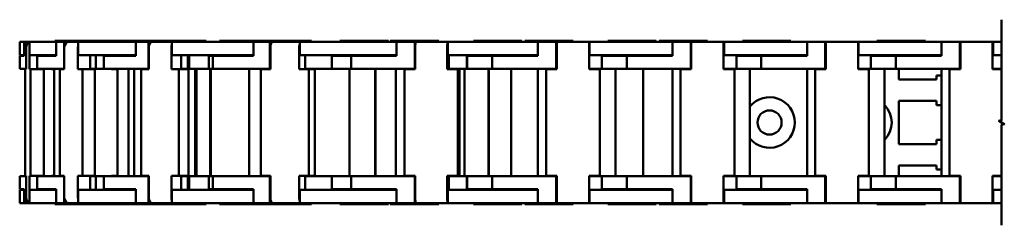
# Model space of a CAD drawing. Header units: millimetres. Extents: x 13 to 533, y -427 to 563.
# Tile 13 of 14: x 68 to 251, y 505 to 543. Entities that reach past the tile are written whole.
import ezdxf

# ---------------------------------------------------------------- set-up
doc = ezdxf.new("R2010")
doc.units = ezdxf.units.MM
doc.header["$LTSCALE"] = 1.3
doc.layers.add('외형선(ISO)', color=7, linetype='Continuous', lineweight=50)
doc.layers.add('절단선(ISO)', color=1, linetype='Continuous', lineweight=50)

msp = doc.modelspace()

# ---------------------------------------------------------------- linework, layer by layer
at = {"layer": '외형선(ISO)'}
for p, q in [((69.294, 539.034), (68.461, 539.034)), ((68.461, 539.034), (68.461, 536.534)), ((69.294, 536.434), (69.294, 539.034)), ((69.294, 539.034), (69.645, 539.034)), ((70.285, 539.034), (69.645, 539.034)), ((69.645, 539.034), (69.645, 534.034)), ((69.655, 533.934), (69.655, 538.034)), ((70.275, 538.034), (70.275, 533.934)), ((70.285, 539.034), (71.1, 539.034)), ((70.285, 536.534), (70.285, 539.034)), ((75.264, 539.034), (71.1, 539.034)), ((77.541, 539.234), (74.961, 539.234)), ((74.961, 539.234), (74.961, 539.034)), ((75.264, 536.434), (75.264, 539.034)), ((75.264, 539.034), (76.707, 539.034)), ((77.655, 539.034), (76.707, 539.034)), ((76.707, 539.034), (76.707, 534.034)), ((76.749, 533.934), (76.749, 538.034)), ((86.541, 539.234), (77.541, 539.234)), ((77.541, 539.234), (77.541, 539.034)), ((77.655, 539.034), (79.338, 539.034)), ((79.296, 538.034), (79.296, 533.934)), ((79.338, 539.034), (82.691, 539.034)), ((79.338, 536.534), (79.338, 539.034)), ((90.017, 539.034), (82.691, 539.034)), ((88.151, 539.234), (86.541, 539.234)), ((86.541, 539.234), (86.541, 539.034)), ((97.151, 539.234), (88.151, 539.234)), ((88.151, 539.234), (88.151, 539.034)), ((90.017, 536.434), (90.017, 539.034)), ((90.017, 539.034), (92.391, 539.034)), ((93.177, 539.034), (92.391, 539.034)), ((92.391, 539.034), (92.391, 534.034)), ((92.461, 533.934), (92.461, 538.034)), ((93.177, 539.034), (96.722, 539.034)), ((96.652, 538.034), (96.652, 533.934)), ((96.722, 539.034), (102.239, 539.034)), ((96.722, 536.534), (96.722, 539.034)), ((103.112, 539.234), (97.151, 539.234)), ((97.151, 539.234), (97.151, 539.034)), ((111.913, 539.034), (102.239, 539.034)), ((103.112, 539.234), (103.112, 539.034)), ((114.612, 539.234), (105.612, 539.234)), ((105.612, 539.234), (105.612, 539.034)), ((111.913, 536.434), (111.913, 539.034)), ((111.913, 539.034), (114.955, 539.034)), ((122.716, 539.234), (114.612, 539.234)), ((114.612, 539.234), (114.612, 539.034)), ((115.491, 539.034), (114.955, 539.034)), ((114.955, 539.034), (114.955, 534.034)), ((115.045, 533.934), (115.045, 538.034)), ((115.491, 539.034), (120.503, 539.034)), ((120.414, 538.034), (120.414, 533.934)), ((120.503, 539.034), (127.572, 539.034)), ((120.503, 536.534), (120.503, 539.034)), ((122.716, 539.234), (122.716, 539.034)), ((138.491, 539.034), (127.572, 539.034)), ((136.983, 539.234), (127.983, 539.234)), ((127.983, 539.234), (127.983, 539.034)), ((136.983, 539.234), (136.983, 539.034)), ((146.329, 539.234), (137.329, 539.234)), ((137.329, 539.234), (137.329, 539.034)), ((138.491, 536.434), (138.491, 539.034)), ((138.491, 539.034), (141.862, 539.034)), ((142.091, 539.034), (141.862, 539.034)), ((141.862, 539.034), (141.862, 534.034)), ((141.961, 533.934), (141.961, 538.034)), ((142.091, 539.034), (148.01, 539.034)), ((146.329, 539.234), (146.329, 539.034)), ((147.911, 538.034), (147.911, 533.934)), ((148.01, 539.034), (155.843, 539.034)), ((148.01, 536.534), (148.01, 539.034)), ((161.771, 539.234), (152.771, 539.234)), ((152.771, 539.234), (152.771, 539.034)), ((164.771, 539.034), (155.843, 539.034)), ((161.771, 539.234), (161.771, 539.034)), ((171.308, 539.234), (162.308, 539.234)), ((162.308, 539.234), (162.308, 539.034)), ((164.771, 539.034), (168.171, 539.034)), ((164.771, 536.434), (164.771, 539.034)), ((168.271, 539.034), (168.171, 539.034)), ((168.171, 539.034), (168.171, 534.034)), ((168.271, 539.034), (168.271, 538.034)), ((168.271, 539.034), (174.271, 539.034)), ((168.271, 533.934), (168.271, 538.034)), ((171.308, 539.234), (171.308, 539.034)), ((174.271, 538.034), (174.271, 539.034)), ((174.371, 539.034), (174.271, 539.034)), ((174.271, 538.034), (174.271, 533.934)), ((174.371, 539.034), (182.271, 539.034)), ((174.371, 536.534), (174.371, 539.034)), ((186.771, 539.234), (177.771, 539.234)), ((177.771, 539.234), (177.771, 539.034)), ((189.771, 539.034), (182.271, 539.034)), ((186.771, 539.234), (186.771, 539.034)), ((196.308, 539.234), (187.308, 539.234)), ((187.308, 539.234), (187.308, 539.034)), ((189.771, 539.034), (193.171, 539.034)), ((189.771, 536.434), (189.771, 539.034)), ((193.271, 539.034), (193.171, 539.034)), ((193.171, 539.034), (193.171, 534.034)), ((193.271, 539.034), (193.271, 538.034)), ((193.271, 539.034), (199.271, 539.034)), ((193.271, 533.934), (193.271, 538.034)), ((196.308, 539.234), (196.308, 539.034)), ((199.271, 538.034), (199.271, 539.034)), ((199.371, 539.034), (199.271, 539.034)), ((199.271, 538.034), (199.271, 533.934)), ((199.371, 536.534), (199.371, 539.034)), ((199.371, 539.034), (207.271, 539.034)), ((211.771, 539.234), (202.771, 539.234)), ((202.771, 539.234), (202.771, 539.034)), ((214.771, 539.034), (207.271, 539.034)), ((211.771, 539.234), (211.771, 539.034)), ((214.771, 539.034), (218.171, 539.034)), ((214.771, 536.434), (214.771, 539.034)), ((218.271, 539.034), (218.171, 539.034)), ((218.171, 539.034), (218.171, 534.034)), ((218.271, 539.034), (218.271, 538.034)), ((218.271, 539.034), (224.271, 539.034)), ((218.271, 533.934), (218.271, 538.034)), ((224.271, 538.034), (224.271, 539.034)), ((224.371, 539.034), (224.271, 539.034)), ((224.271, 538.034), (224.271, 533.934)), ((224.371, 536.534), (224.371, 539.034)), ((224.371, 539.034), (232.271, 539.034)), ((236.771, 539.234), (227.771, 539.234)), ((227.771, 539.234), (227.771, 539.034)), ((239.771, 539.034), (232.271, 539.034)), ((236.771, 539.234), (236.771, 539.034)), ((239.771, 539.034), (243.171, 539.034)), ((239.771, 536.434), (239.771, 539.034)), ((243.271, 539.034), (243.171, 539.034)), ((243.171, 539.034), (243.171, 534.034)), ((243.271, 539.034), (243.271, 538.034)), ((243.271, 539.034), (249.271, 539.034)), ((243.271, 533.934), (243.271, 538.034)), ((249.271, 538.034), (249.271, 539.034)), ((249.371, 539.034), (249.271, 539.034)), ((249.271, 538.034), (249.271, 533.934)), ((249.371, 536.534), (249.371, 539.034)), ((249.371, 539.034), (250.937, 539.034)), ((68.461, 536.534), (69.294, 536.534)), ((68.52, 536.434), (68.462, 536.434)), ((68.462, 534.034), (68.462, 536.434)), ((68.52, 536.434), (69.294, 536.434)), ((71.1, 536.534), (70.285, 536.534)), ((71.1, 536.534), (75.264, 536.534)), ((72.081, 536.434), (71.698, 536.434)), ((71.698, 534.034), (71.698, 536.434)), ((72.081, 536.434), (75.264, 536.434)), ((72.761, 536.534), (72.761, 536.434)), ((82.691, 536.534), (79.338, 536.534)), ((81.56, 536.534), (81.56, 533.934)), ((82.593, 534.034), (82.593, 536.534)), ((82.691, 536.534), (90.017, 536.534)), ((84.779, 536.434), (84.113, 536.434)), ((84.113, 534.034), (84.113, 536.434)), ((84.224, 536.434), (84.224, 536.534)), ((84.59, 536.434), (84.59, 536.534)), ((84.779, 536.434), (90.017, 536.434)), ((88.151, 536.534), (88.151, 536.434)), ((102.239, 536.534), (96.722, 536.534)), ((98.441, 536.534), (98.441, 533.934)), ((99.728, 534.034), (99.728, 536.534)), ((99.942, 534.034), (99.942, 536.534)), ((102.239, 536.534), (111.913, 536.534)), ((103.624, 536.434), (104.327, 536.434)), ((103.624, 536.434), (103.624, 534.034)), ((105.201, 536.434), (104.327, 536.434)), ((104.327, 534.034), (104.327, 536.434)), ((104.839, 536.434), (104.839, 536.534)), ((105.201, 536.434), (111.913, 536.434)), ((105.612, 536.534), (105.612, 536.434)), ((127.572, 536.534), (120.503, 536.534)), ((121.53, 536.534), (121.53, 533.934)), ((126.479, 536.434), (130.069, 536.434)), ((126.479, 536.434), (126.479, 534.034)), ((126.668, 536.434), (126.668, 536.534)), ((127.572, 536.534), (138.491, 536.534)), ((127.983, 536.534), (127.983, 536.434)), ((131.055, 536.434), (130.069, 536.434)), ((130.069, 534.034), (130.069, 536.434)), ((131.055, 536.434), (138.491, 536.434)), ((136.983, 536.534), (136.983, 536.434)), ((138.358, 536.534), (138.358, 536.434)), ((155.843, 536.534), (148.01, 536.534)), ((148.235, 536.534), (148.235, 533.934)), ((151.558, 534.034), (151.558, 536.534)), ((151.642, 536.434), (156.271, 536.434)), ((151.642, 536.434), (151.642, 534.034)), ((152.077, 536.434), (152.077, 536.534)), ((152.771, 536.534), (152.771, 536.434)), ((155.843, 536.534), (164.771, 536.534)), ((157.271, 536.434), (156.271, 536.434)), ((156.271, 534.034), (156.271, 536.434)), ((157.271, 536.434), (164.771, 536.434)), ((161.771, 536.534), (161.771, 536.434)), ((162.308, 536.534), (162.308, 536.434)), ((174.271, 536.534), (174.371, 536.534)), ((182.271, 536.534), (174.371, 536.534)), ((176.642, 536.434), (181.271, 536.434)), ((176.642, 536.434), (176.642, 534.034)), ((176.771, 536.434), (176.771, 536.534)), ((177.771, 536.534), (177.771, 536.434)), ((182.271, 536.434), (181.271, 536.434)), ((181.271, 534.034), (181.271, 536.434)), ((182.271, 536.534), (189.771, 536.534)), ((182.271, 536.434), (189.771, 536.434)), ((186.771, 536.534), (186.771, 536.434)), ((187.308, 536.534), (187.308, 536.434)), ((199.271, 536.534), (199.371, 536.534)), ((207.271, 536.534), (199.371, 536.534)), ((201.642, 536.434), (206.271, 536.434)), ((201.642, 536.434), (201.642, 534.034)), ((201.771, 536.434), (201.771, 536.534)), ((202.771, 536.534), (202.771, 536.434)), ((207.271, 536.434), (206.271, 536.434)), ((206.271, 534.034), (206.271, 536.434)), ((207.271, 536.534), (214.771, 536.534)), ((207.271, 536.434), (214.771, 536.434)), ((211.771, 536.534), (211.771, 536.434)), ((224.271, 536.534), (224.371, 536.534)), ((232.271, 536.534), (224.371, 536.534)), ((226.642, 536.434), (231.271, 536.434)), ((226.642, 536.434), (226.642, 534.034)), ((226.771, 536.434), (226.771, 536.534)), ((227.771, 536.534), (227.771, 536.434)), ((232.271, 536.434), (231.271, 536.434)), ((231.271, 534.034), (231.271, 536.434)), ((232.271, 536.534), (239.771, 536.534)), ((232.271, 536.434), (239.771, 536.434)), ((236.771, 536.534), (236.771, 536.434)), ((249.271, 536.534), (249.371, 536.534)), ((250.937, 536.534), (249.371, 536.534)), ((68.462, 534.034), (68.52, 534.034)), ((69.645, 534.034), (68.52, 534.034)), ((69.449, 533.934), (69.449, 514.134)), ((69.449, 533.934), (69.655, 533.934)), ((69.645, 534.034), (69.655, 534.034)), ((70.275, 533.934), (70.481, 533.934)), ((70.481, 533.934), (72.968, 533.934)), ((70.481, 533.934), (70.481, 514.134)), ((71.698, 534.034), (72.081, 534.034)), ((76.707, 534.034), (72.081, 534.034)), ((72.761, 534.034), (72.761, 533.934)), ((73.024, 533.934), (72.968, 533.934)), ((72.968, 533.934), (72.968, 514.134)), ((73.024, 534.034), (73.024, 533.934)), ((74.4, 533.934), (74.4, 534.034)), ((74.859, 533.934), (74.4, 533.934)), ((74.859, 533.934), (74.859, 514.134)), ((75.901, 533.934), (75.901, 514.134)), ((75.901, 533.934), (76.749, 533.934)), ((76.707, 534.034), (76.749, 534.034)), ((79.296, 533.934), (80.145, 533.934)), ((80.145, 533.934), (82.408, 533.934)), ((80.145, 533.934), (80.145, 514.134)), ((81.56, 534.034), (82.593, 534.034)), ((82.318, 534.034), (82.318, 533.934)), ((82.408, 533.934), (82.408, 514.134)), ((82.593, 534.034), (84.113, 534.034)), ((84.113, 534.034), (84.779, 534.034)), ((92.391, 534.034), (84.779, 534.034)), ((85.537, 533.934), (85.537, 534.034)), ((86.61, 533.934), (85.537, 533.934)), ((86.61, 533.934), (86.61, 514.134)), ((88.69, 534.034), (88.69, 514.034)), ((89.743, 514.034), (89.743, 534.034)), ((91.064, 533.934), (91.064, 514.134)), ((91.064, 533.934), (92.461, 533.934)), ((92.391, 534.034), (92.461, 534.034)), ((92.424, 534.034), (92.424, 533.934)), ((96.652, 533.934), (98.048, 533.934)), ((98.048, 533.934), (99.838, 533.934)), ((98.048, 533.934), (98.048, 514.134)), ((98.441, 534.034), (99.728, 534.034)), ((99.728, 534.034), (99.942, 534.034)), ((99.838, 533.934), (99.838, 514.134)), ((99.942, 534.034), (103.624, 534.034)), ((101.076, 534.034), (101.076, 514.034)), ((101.293, 514.034), (101.293, 534.034)), ((104.327, 534.034), (103.624, 534.034)), ((103.87, 534.034), (103.87, 514.034)), ((103.973, 534.034), (103.973, 514.034)), ((104.327, 534.034), (105.201, 534.034)), ((114.955, 534.034), (105.201, 534.034)), ((111.101, 514.034), (111.101, 534.034)), ((113.255, 533.934), (113.255, 514.134)), ((113.255, 533.934), (115.045, 533.934)), ((114.955, 534.034), (115.045, 534.034)), ((120.414, 533.934), (122.203, 533.934)), ((121.53, 534.034), (126.479, 534.034)), ((122.203, 533.934), (123.319, 533.934)), ((122.203, 533.934), (122.203, 514.134)), ((123.319, 533.934), (123.319, 514.134)), ((130.069, 534.034), (126.479, 534.034)), ((129.751, 514.034), (129.751, 534.034)), ((130.069, 534.034), (131.055, 534.034)), ((141.862, 534.034), (131.055, 534.034)), ((134.505, 534.034), (134.505, 514.034)), ((134.612, 514.034), (134.612, 534.034)), ((138.358, 534.034), (138.358, 514.034)), ((139.978, 533.934), (139.978, 514.134)), ((139.978, 533.934), (141.961, 533.934)), ((141.023, 534.034), (141.023, 533.934)), ((141.862, 534.034), (141.961, 534.034)), ((147.911, 533.934), (149.894, 533.934)), ((148.235, 534.034), (151.558, 534.034)), ((149.894, 533.934), (150.218, 533.934)), ((149.894, 533.934), (149.894, 514.134)), ((150.218, 533.934), (150.218, 514.134)), ((151.143, 514.034), (151.143, 534.034)), ((151.558, 534.034), (151.642, 534.034)), ((156.271, 534.034), (151.642, 534.034)), ((155.587, 534.034), (155.587, 514.034)), ((155.618, 514.034), (155.618, 534.034)), ((156.271, 534.034), (157.271, 534.034)), ((168.171, 534.034), (157.271, 534.034)), ((159.774, 534.034), (159.774, 514.034)), ((164.771, 534.034), (164.771, 514.034)), ((166.271, 533.934), (168.271, 533.934)), ((166.271, 533.934), (166.271, 514.134)), ((168.171, 534.034), (168.271, 534.034)), ((174.271, 534.034), (176.642, 534.034)), ((174.271, 533.934), (176.271, 533.934)), ((174.978, 533.934), (174.978, 534.034)), ((176.271, 533.934), (176.271, 514.134)), ((181.271, 534.034), (176.642, 534.034)), ((179.164, 534.034), (179.164, 514.034)), ((181.271, 534.034), (182.271, 534.034)), ((193.171, 534.034), (182.271, 534.034)), ((184.308, 534.034), (184.308, 514.034)), ((189.771, 534.034), (189.771, 514.034)), ((191.271, 533.934), (193.271, 533.934)), ((191.271, 533.934), (191.271, 514.134)), ((193.171, 534.034), (193.271, 534.034)), ((199.271, 534.034), (201.642, 534.034)), ((199.271, 533.934), (201.271, 533.934)), ((199.978, 533.934), (199.978, 534.034)), ((201.271, 533.934), (201.271, 514.134)), ((206.271, 534.034), (201.642, 534.034)), ((204.164, 534.034), (204.164, 514.034)), ((206.271, 534.034), (207.271, 534.034)), ((218.171, 534.034), (207.271, 534.034)), ((214.771, 534.034), (214.771, 514.034)), ((216.271, 533.934), (218.271, 533.934)), ((216.271, 533.934), (216.271, 514.134)), ((218.171, 534.034), (218.271, 534.034)), ((224.271, 534.034), (226.642, 534.034)), ((224.271, 533.934), (226.271, 533.934)), ((224.978, 533.934), (224.978, 534.034)), ((226.271, 533.934), (226.271, 514.134)), ((231.271, 534.034), (226.642, 534.034)), ((229.164, 534.034), (229.164, 514.034)), ((231.271, 534.034), (232.271, 534.034)), ((231.808, 534.034), (231.808, 532.034)), ((243.171, 534.034), (232.271, 534.034)), ((238.808, 532.784), (238.808, 532.034)), ((239.771, 532.784), (238.808, 532.784)), ((239.771, 534.034), (239.771, 514.034)), ((241.271, 533.934), (243.271, 533.934)), ((241.271, 533.934), (241.271, 514.134)), ((243.171, 534.034), (243.271, 534.034)), ((249.271, 534.034), (250.937, 534.034)), ((249.271, 533.934), (250.937, 533.934)), ((249.978, 533.934), (249.978, 534.034)), ((238.808, 532.034), (231.808, 532.034)), ((231.808, 528.034), (231.808, 520.034)), ((231.808, 528.034), (238.808, 528.034)), ((238.808, 528.034), (238.808, 527.284)), ((238.808, 527.284), (239.771, 527.284)), ((251.271, 523.841), (251.271, 523.7)), ((231.808, 520.034), (238.808, 520.034)), ((238.808, 520.034), (238.808, 520.784)), ((238.808, 520.784), (239.771, 520.784)), ((238.808, 516.034), (231.808, 516.034)), ((231.808, 516.034), (231.808, 514.034)), ((238.808, 515.284), (238.808, 516.034)), ((239.771, 515.284), (238.808, 515.284)), ((68.462, 514.034), (68.52, 514.034)), ((68.462, 514.034), (68.462, 511.634)), ((69.645, 514.034), (68.52, 514.034)), ((69.449, 514.134), (69.655, 514.134)), ((69.645, 514.034), (69.655, 514.034)), ((69.645, 509.034), (69.645, 514.034)), ((69.655, 514.134), (69.655, 510.034)), ((70.275, 514.134), (70.481, 514.134)), ((70.275, 510.034), (70.275, 514.134)), ((70.481, 514.134), (72.968, 514.134)), ((71.698, 514.034), (72.081, 514.034)), ((71.698, 514.034), (71.698, 511.634)), ((76.707, 514.034), (72.081, 514.034)), ((72.761, 514.034), (72.761, 514.134)), ((73.024, 514.134), (72.968, 514.134)), ((73.024, 514.034), (73.024, 514.134)), ((74.859, 514.134), (74.4, 514.134)), ((74.4, 514.134), (74.4, 514.034)), ((75.901, 514.134), (76.749, 514.134)), ((76.707, 514.034), (76.749, 514.034)), ((76.707, 509.034), (76.707, 514.034)), ((76.749, 514.134), (76.749, 510.034)), ((79.296, 514.134), (80.145, 514.134)), ((79.296, 510.034), (79.296, 514.134)), ((80.145, 514.134), (82.408, 514.134)), ((81.56, 511.534), (81.56, 514.134)), ((81.56, 514.034), (82.593, 514.034)), ((82.318, 514.034), (82.318, 514.134)), ((82.593, 514.034), (82.593, 511.534)), ((82.593, 514.034), (84.113, 514.034)), ((84.113, 514.034), (84.779, 514.034)), ((84.113, 514.034), (84.113, 511.634)), ((92.391, 514.034), (84.779, 514.034)), ((86.61, 514.134), (85.537, 514.134)), ((85.537, 514.134), (85.537, 514.034)), ((91.064, 514.134), (92.461, 514.134)), ((92.391, 514.034), (92.461, 514.034)), ((92.391, 509.034), (92.391, 514.034)), ((92.424, 514.134), (92.424, 514.034)), ((92.461, 514.134), (92.461, 510.034)), ((96.652, 514.134), (98.048, 514.134)), ((96.652, 510.034), (96.652, 514.134)), ((98.048, 514.134), (99.838, 514.134)), ((98.441, 511.534), (98.441, 514.134)), ((98.441, 514.034), (99.728, 514.034)), ((99.728, 514.034), (99.942, 514.034)), ((99.728, 514.034), (99.728, 511.534)), ((99.942, 514.034), (103.624, 514.034)), ((99.942, 514.034), (99.942, 511.534)), ((104.327, 514.034), (103.624, 514.034)), ((103.624, 511.634), (103.624, 514.034)), ((104.327, 514.034), (105.201, 514.034)), ((104.327, 514.034), (104.327, 511.634)), ((114.955, 514.034), (105.201, 514.034)), ((113.255, 514.134), (115.045, 514.134)), ((114.955, 514.034), (115.045, 514.034)), ((114.955, 509.034), (114.955, 514.034)), ((115.045, 514.134), (115.045, 510.034)), ((120.414, 514.134), (122.203, 514.134)), ((120.414, 510.034), (120.414, 514.134)), ((121.53, 511.534), (121.53, 514.134)), ((121.53, 514.034), (126.479, 514.034)), ((122.203, 514.134), (123.319, 514.134)), ((130.069, 514.034), (126.479, 514.034)), ((126.479, 511.634), (126.479, 514.034)), ((130.069, 514.034), (131.055, 514.034)), ((130.069, 514.034), (130.069, 511.634)), ((141.862, 514.034), (131.055, 514.034)), ((139.978, 514.134), (141.961, 514.134)), ((141.023, 514.134), (141.023, 514.034)), ((141.862, 514.034), (141.961, 514.034)), ((141.862, 509.034), (141.862, 514.034)), ((141.961, 514.134), (141.961, 510.034)), ((147.911, 514.134), (149.894, 514.134)), ((147.911, 510.034), (147.911, 514.134)), ((148.235, 511.534), (148.235, 514.134)), ((148.235, 514.034), (151.558, 514.034)), ((149.894, 514.134), (150.218, 514.134)), ((151.558, 514.034), (151.558, 511.534)), ((151.558, 514.034), (151.642, 514.034)), ((156.271, 514.034), (151.642, 514.034)), ((151.642, 511.634), (151.642, 514.034)), ((156.271, 514.034), (157.271, 514.034)), ((156.271, 514.034), (156.271, 511.634)), ((168.171, 514.034), (157.271, 514.034)), ((166.271, 514.134), (168.271, 514.134)), ((168.171, 514.034), (168.271, 514.034)), ((168.171, 509.034), (168.171, 514.034)), ((168.271, 514.134), (168.271, 510.034)), ((174.271, 510.034), (174.271, 514.134)), ((174.271, 514.134), (176.271, 514.134)), ((174.271, 514.034), (176.642, 514.034)), ((174.978, 514.034), (174.978, 514.134)), ((181.271, 514.034), (176.642, 514.034)), ((176.642, 511.634), (176.642, 514.034)), ((181.271, 514.034), (182.271, 514.034)), ((181.271, 514.034), (181.271, 511.634)), ((193.171, 514.034), (182.271, 514.034)), ((191.271, 514.134), (193.271, 514.134)), ((193.171, 514.034), (193.271, 514.034)), ((193.171, 509.034), (193.171, 514.034)), ((193.271, 514.134), (193.271, 510.034)), ((199.271, 510.034), (199.271, 514.134)), ((199.271, 514.134), (201.271, 514.134)), ((199.271, 514.034), (201.642, 514.034)), ((199.978, 514.034), (199.978, 514.134)), ((206.271, 514.034), (201.642, 514.034)), ((201.642, 511.634), (201.642, 514.034)), ((206.271, 514.034), (207.271, 514.034)), ((206.271, 514.034), (206.271, 511.634)), ((218.171, 514.034), (207.271, 514.034)), ((216.271, 514.134), (218.271, 514.134)), ((218.171, 514.034), (218.271, 514.034)), ((218.171, 509.034), (218.171, 514.034)), ((218.271, 514.134), (218.271, 510.034)), ((224.271, 510.034), (224.271, 514.134)), ((224.271, 514.134), (226.271, 514.134)), ((224.271, 514.034), (226.642, 514.034)), ((224.978, 514.034), (224.978, 514.134)), ((231.271, 514.034), (226.642, 514.034)), ((226.642, 511.634), (226.642, 514.034)), ((231.271, 514.034), (232.271, 514.034)), ((231.271, 514.034), (231.271, 511.634)), ((243.171, 514.034), (232.271, 514.034)), ((241.271, 514.134), (243.271, 514.134)), ((243.171, 514.034), (243.271, 514.034)), ((243.171, 509.034), (243.171, 514.034)), ((243.271, 514.134), (243.271, 510.034)), ((249.271, 510.034), (249.271, 514.134)), ((249.271, 514.134), (250.937, 514.134)), ((249.271, 514.034), (250.937, 514.034)), ((249.978, 514.034), (249.978, 514.134)), ((68.461, 511.534), (69.294, 511.534)), ((68.461, 511.534), (68.461, 509.034)), ((68.52, 511.634), (68.462, 511.634)), ((68.52, 511.634), (69.294, 511.634)), ((69.294, 511.634), (69.294, 509.034)), ((70.285, 511.534), (70.285, 509.034)), ((71.1, 511.534), (70.285, 511.534)), ((71.1, 511.534), (75.264, 511.534)), ((72.081, 511.634), (71.698, 511.634)), ((72.081, 511.634), (75.264, 511.634)), ((72.761, 511.534), (72.761, 511.634)), ((75.264, 511.634), (75.264, 509.034)), ((79.338, 511.534), (79.338, 509.034)), ((82.691, 511.534), (79.338, 511.534)), ((82.691, 511.534), (90.017, 511.534)), ((84.779, 511.634), (84.113, 511.634)), ((84.224, 511.634), (84.224, 511.534)), ((84.59, 511.634), (84.59, 511.534)), ((84.779, 511.634), (90.017, 511.634)), ((88.151, 511.634), (88.151, 511.534)), ((90.017, 511.634), (90.017, 509.034)), ((96.722, 511.534), (96.722, 509.034)), ((102.239, 511.534), (96.722, 511.534)), ((102.239, 511.534), (111.913, 511.534)), ((103.624, 511.634), (104.327, 511.634)), ((105.201, 511.634), (104.327, 511.634)), ((104.839, 511.634), (104.839, 511.534)), ((105.201, 511.634), (111.913, 511.634)), ((105.612, 511.634), (105.612, 511.534)), ((111.913, 511.634), (111.913, 509.034)), ((120.503, 511.534), (120.503, 509.034)), ((127.572, 511.534), (120.503, 511.534)), ((126.479, 511.634), (130.069, 511.634)), ((126.668, 511.634), (126.668, 511.534)), ((127.572, 511.534), (138.491, 511.534)), ((127.983, 511.634), (127.983, 511.534)), ((131.055, 511.634), (130.069, 511.634)), ((131.055, 511.634), (138.491, 511.634)), ((136.983, 511.634), (136.983, 511.534)), ((138.358, 511.634), (138.358, 511.534)), ((138.491, 511.634), (138.491, 509.034)), ((148.01, 511.534), (148.01, 509.034)), ((155.843, 511.534), (148.01, 511.534)), ((151.642, 511.634), (156.271, 511.634)), ((152.077, 511.634), (152.077, 511.534)), ((152.771, 511.634), (152.771, 511.534)), ((155.843, 511.534), (164.771, 511.534)), ((157.271, 511.634), (156.271, 511.634)), ((157.271, 511.634), (164.771, 511.634)), ((161.771, 511.634), (161.771, 511.534)), ((162.308, 511.634), (162.308, 511.534)), ((164.771, 511.634), (164.771, 509.034)), ((174.271, 511.534), (174.371, 511.534)), ((182.271, 511.534), (174.371, 511.534)), ((174.371, 511.534), (174.371, 509.034)), ((176.642, 511.634), (181.271, 511.634)), ((176.771, 511.634), (176.771, 511.534)), ((177.771, 511.634), (177.771, 511.534)), ((182.271, 511.634), (181.271, 511.634)), ((182.271, 511.634), (189.771, 511.634)), ((182.271, 511.534), (189.771, 511.534)), ((186.771, 511.634), (186.771, 511.534)), ((187.308, 511.634), (187.308, 511.534)), ((189.771, 511.634), (189.771, 509.034)), ((199.271, 511.534), (199.371, 511.534)), ((207.271, 511.534), (199.371, 511.534)), ((199.371, 511.534), (199.371, 509.034)), ((201.642, 511.634), (206.271, 511.634)), ((201.771, 511.634), (201.771, 511.534)), ((202.771, 511.634), (202.771, 511.534)), ((207.271, 511.634), (206.271, 511.634)), ((207.271, 511.634), (214.771, 511.634)), ((207.271, 511.534), (214.771, 511.534)), ((211.771, 511.634), (211.771, 511.534)), ((214.771, 511.634), (214.771, 509.034)), ((224.271, 511.534), (224.371, 511.534)), ((232.271, 511.534), (224.371, 511.534)), ((224.371, 511.534), (224.371, 509.034)), ((226.642, 511.634), (231.271, 511.634)), ((226.771, 511.634), (226.771, 511.534)), ((227.771, 511.634), (227.771, 511.534)), ((232.271, 511.634), (231.271, 511.634)), ((232.271, 511.634), (239.771, 511.634)), ((232.271, 511.534), (239.771, 511.534)), ((236.771, 511.634), (236.771, 511.534)), ((239.771, 511.634), (239.771, 509.034)), ((249.271, 511.534), (249.371, 511.534)), ((250.937, 511.534), (249.371, 511.534)), ((249.371, 511.534), (249.371, 509.034)), ((69.294, 509.034), (68.461, 509.034)), ((69.294, 509.034), (69.645, 509.034)), ((70.285, 509.034), (69.645, 509.034)), ((70.285, 509.034), (71.1, 509.034)), ((75.264, 509.034), (71.1, 509.034)), ((74.961, 509.034), (74.961, 508.834)), ((77.541, 508.834), (74.961, 508.834)), ((75.264, 509.034), (76.707, 509.034)), ((77.655, 509.034), (76.707, 509.034)), ((77.541, 509.034), (77.541, 508.834)), ((86.541, 508.834), (77.541, 508.834)), ((77.655, 509.034), (79.338, 509.034)), ((79.338, 509.034), (82.691, 509.034)), ((90.017, 509.034), (82.691, 509.034)), ((86.541, 509.034), (86.541, 508.834)), ((88.151, 508.834), (86.541, 508.834)), ((88.151, 509.034), (88.151, 508.834)), ((97.151, 508.834), (88.151, 508.834)), ((90.017, 509.034), (92.391, 509.034)), ((93.177, 509.034), (92.391, 509.034)), ((93.177, 509.034), (96.722, 509.034)), ((96.722, 509.034), (102.239, 509.034)), ((97.151, 509.034), (97.151, 508.834)), ((103.112, 508.834), (97.151, 508.834)), ((111.913, 509.034), (102.239, 509.034)), ((103.112, 509.034), (103.112, 508.834)), ((105.612, 509.034), (105.612, 508.834)), ((114.612, 508.834), (105.612, 508.834)), ((111.913, 509.034), (114.955, 509.034)), ((114.612, 509.034), (114.612, 508.834)), ((122.716, 508.834), (114.612, 508.834)), ((115.491, 509.034), (114.955, 509.034)), ((115.491, 509.034), (120.503, 509.034)), ((120.503, 509.034), (127.572, 509.034)), ((122.716, 509.034), (122.716, 508.834)), ((138.491, 509.034), (127.572, 509.034)), ((127.983, 509.034), (127.983, 508.834)), ((136.983, 508.834), (127.983, 508.834)), ((136.983, 509.034), (136.983, 508.834)), ((137.329, 509.034), (137.329, 508.834)), ((146.329, 508.834), (137.329, 508.834)), ((138.491, 509.034), (141.862, 509.034)), ((142.091, 509.034), (141.862, 509.034)), ((142.091, 509.034), (148.01, 509.034)), ((146.329, 509.034), (146.329, 508.834)), ((148.01, 509.034), (155.843, 509.034)), ((152.771, 509.034), (152.771, 508.834)), ((161.771, 508.834), (152.771, 508.834)), ((164.771, 509.034), (155.843, 509.034)), ((161.771, 509.034), (161.771, 508.834)), ((162.308, 509.034), (162.308, 508.834)), ((171.308, 508.834), (162.308, 508.834)), ((164.771, 509.034), (168.171, 509.034)), ((168.271, 509.034), (168.171, 509.034)), ((168.271, 509.034), (168.271, 510.034)), ((168.271, 509.034), (174.271, 509.034)), ((171.308, 509.034), (171.308, 508.834)), ((174.271, 510.034), (174.271, 509.034)), ((174.371, 509.034), (174.271, 509.034)), ((174.371, 509.034), (182.271, 509.034)), ((177.771, 509.034), (177.771, 508.834)), ((186.771, 508.834), (177.771, 508.834)), ((189.771, 509.034), (182.271, 509.034)), ((186.771, 509.034), (186.771, 508.834)), ((187.308, 509.034), (187.308, 508.834)), ((196.308, 508.834), (187.308, 508.834)), ((189.771, 509.034), (193.171, 509.034)), ((193.271, 509.034), (193.171, 509.034)), ((193.271, 509.034), (193.271, 510.034)), ((193.271, 509.034), (199.271, 509.034)), ((196.308, 509.034), (196.308, 508.834)), ((199.271, 510.034), (199.271, 509.034)), ((199.371, 509.034), (199.271, 509.034)), ((199.371, 509.034), (207.271, 509.034)), ((202.771, 509.034), (202.771, 508.834)), ((211.771, 508.834), (202.771, 508.834)), ((214.771, 509.034), (207.271, 509.034)), ((211.771, 509.034), (211.771, 508.834)), ((214.771, 509.034), (218.171, 509.034)), ((218.271, 509.034), (218.171, 509.034)), ((218.271, 509.034), (218.271, 510.034)), ((218.271, 509.034), (224.271, 509.034)), ((224.271, 510.034), (224.271, 509.034)), ((224.371, 509.034), (224.271, 509.034)), ((224.371, 509.034), (232.271, 509.034)), ((227.771, 509.034), (227.771, 508.834)), ((236.771, 508.834), (227.771, 508.834)), ((239.771, 509.034), (232.271, 509.034)), ((236.771, 509.034), (236.771, 508.834)), ((239.771, 509.034), (243.171, 509.034)), ((243.271, 509.034), (243.171, 509.034)), ((243.271, 509.034), (243.271, 510.034)), ((243.271, 509.034), (249.271, 509.034)), ((249.271, 510.034), (249.271, 509.034)), ((249.371, 509.034), (249.271, 509.034)), ((249.371, 509.034), (250.937, 509.034))]:
    msp.add_line(p, q, dxfattribs=at)
msp.add_circle((207.808, 524.034), 2.25, dxfattribs=at)
for centre, start, end in [((207.808, 524.034), 219.17262, 140.82738), ((225.808, 524.034), 315.57074, 44.42926)]:
    msp.add_arc(centre, 4.7, start, end, dxfattribs=at)
for centre, major_axis, ratio, start_param, end_param in [((70.65, 538.034), (0, 1), 0.9946597, 0.3758292, 1.5707963), ((71.269, 538.034), (0, -1), 0.9946597, 4.5682063, 4.712389), ((77.655, 538.034), (0, 1), 0.9054789, 0, 1.5707963), ((80.201, 538.034), (0, -1), 0.9054789, 4.4050129, 4.712389), ((93.177, 538.034), (0, 1), 0.7156894, 0, 1.5707963), ((97.367, 538.034), (0, -1), 0.7156894, 4.2669304, 4.712389), ((115.491, 538.034), (0, 1), 0.4463789, 0, 1.5707963), ((120.86, 538.034), (0, -1), 0.4463789, 4.0681093, 4.712389), ((142.091, 538.034), (0, 1), 0.1298261, 0, 1.5707963), ((148.04, 538.034), (0, 1), 0.1298261, 0.2385129, 1.5707963), ((70.65, 510.034), (0, -1), 0.9946597, 4.712389, 5.9073561), ((71.269, 510.034), (0, 1), 0.9946597, 1.5707963, 1.714979), ((77.655, 510.034), (0, -1), 0.9054789, 4.712389, 6.2831853), ((80.201, 510.034), (0, 1), 0.9054789, 1.5707963, 1.8781724), ((93.177, 510.034), (0, -1), 0.7156894, 4.712389, 6.2831853), ((97.367, 510.034), (0, 1), 0.7156894, 1.5707963, 2.0162549), ((115.491, 510.034), (0, -1), 0.4463789, 4.712389, 6.2831853), ((120.86, 510.034), (0, 1), 0.4463789, 1.5707963, 2.215076), ((142.091, 510.034), (0, -1), 0.1298261, 4.712389, 6.2831853), ((148.04, 510.034), (0, -1), 0.1298261, 4.712389, 6.0446724)]:
    msp.add_ellipse(centre, major_axis=major_axis, ratio=ratio, start_param=start_param, end_param=end_param, dxfattribs=at)
at = {"layer": '절단선(ISO)', "flags": 128}
msp.add_lwpolyline([(250.937, 504.906), (250.937, 523.611), (251.437, 523.745), (250.437, 524.322), (250.937, 524.456), (250.937, 543.161)], dxfattribs=at)

doc.saveas('drawing.dxf')
